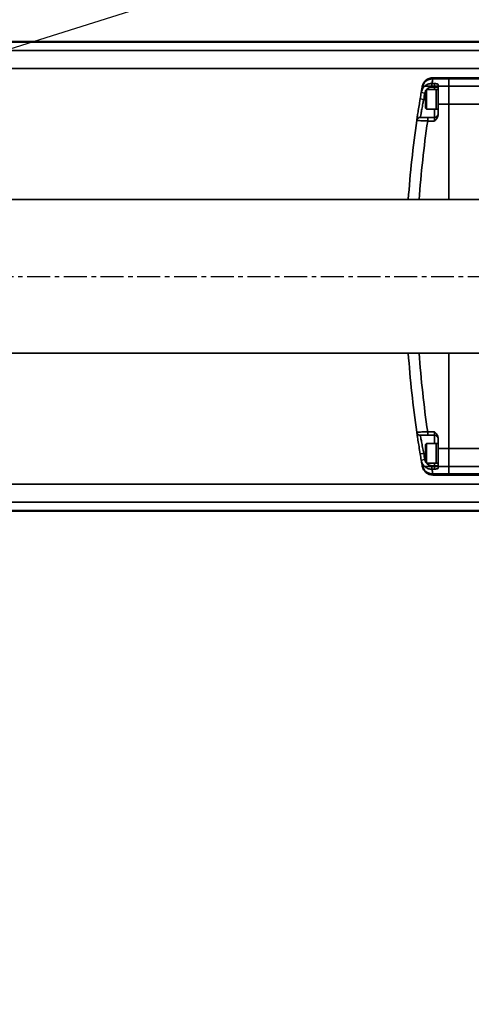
# Model space of a CAD drawing. Header units: millimetres. Extents: x 5717 to 9500, y -822 to 3039.
# Tile 9 of 31: x 7349 to 7474, y 610 to 882. Entities that reach past the tile are written whole.
import ezdxf

# ---------------------------------------------------------------- set-up
doc = ezdxf.new("R2010")
doc.units = ezdxf.units.MM
doc.header["$PDSIZE"] = -1
doc.linetypes.add('CENTER', pattern=[10.16, 6.35, -1.27, 1.27, -1.27])
doc.layers.add('细线层', color=7, linetype='Continuous')
doc.styles.get("Standard").update_dxf_attribs({"font": 'geniso.shx'})
doc.dimstyles.new('ISO-25', dxfattribs={"dimscale": 5, "dimtxt": 3.5, "dimasz": 4.5, "dimexe": 3.5, "dimexo": 0.625, "dimtad": 1, "dimdec": 1, "dimtxsty": 'Standard', "dimcen": 2.5, "dimclrd": 1, "dimclre": 1, "dimadec": 0, "dimazin": 0, "dimtfac": 1, "dimtdec": 1, "dimtmove": 1, "dimatfit": 3, "dimfxl": 1, "dimarcsym": 0})

# ---------------------------------------------------------------- blocks, each defined once
blk = doc.blocks.new('*U1')
at = {"color": 0, "linetype": 'CENTER', "transparency": 16777216}
blk.add_line((-294.49, 0), (458.69, 0), dxfattribs=at)
blk = doc.blocks.new('*D32')
at = {"color": 1, "lineweight": -2, "transparency": 16777216}
for p, q in [((7895.88, 1048.55), (7836.6, 1029.74)), ((7147.94, 811.21), (7815.15, 1022.94))]:
    blk.add_line(p, q, dxfattribs=at)
at = {"color": 1, "transparency": 16777216}
blk.add_solid([(7835.46, 1033.32), (7837.73, 1026.17), (7815.15, 1022.94)], dxfattribs=at)
at = {"layer": 'Defpoints', "color": 0, "transparency": 16777216}
for p in [(7815.15, 1022.94), (7147.94, 811.21)]:
    blk.add_point(p, dxfattribs=at)
at = {"color": 0, "transparency": 16777216, "insert": (7873.37, 1053.87), "char_height": 17.5, "attachment_point": 5, "rotation": 17.6057}
blk.add_mtext('{\\fHYSWLongFangSong|b1|i0|c134|p2;R700}', dxfattribs=at)

msp = doc.modelspace()

# ---------------------------------------------------------------- linework, layer by layer
at = {"color": 4}
msp.add_arc((7147.94, 811.21), 700, 225, 135, dxfattribs=at)
at = {"layer": '细线层', "linetype": 'Continuous', "lineweight": 35}
for p, q in [((7082.94, 876.21), (7587.94, 876.21)), ((7587.94, 876), (7082.94, 876)), ((7082.94, 873.74), (7587.94, 873.74)), ((7587.94, 868.77), (7190.89, 868.77)), ((7902.94, 865.88), (7462.15, 865.88)), ((7463.25, 864.61), (7463.94, 864.61)), ((7463.25, 863.62), (7463.25, 864.61)), ((7463.53, 866.21), (7463.47, 865.88)), ((7467.94, 865.88), (7463.47, 865.88)), ((7463.53, 866.21), (7902.94, 866.21)), ((7463.53, 866.21), (7467.94, 866.21)), ((7463.94, 863.62), (7463.94, 864.61)), ((7464.94, 863.85), (7464.94, 864.36)), ((7467.94, 865.88), (7467.94, 866.21)), ((7467.94, 863.85), (7467.94, 865.88)), ((7461.27, 861.94), (7460.29, 862.11)), ((7460.52, 863.43), (7460.57, 863.74)), ((7460.59, 863.85), (7902.94, 863.85)), ((7461.44, 862.41), (7461.27, 861.94)), ((7461.74, 862.96), (7461.44, 862.66)), ((7461.44, 860.21), (7461.44, 862.66)), ((7464.44, 862.96), (7461.74, 862.96)), ((7461.74, 862.96), (7461.74, 860.21)), ((7463.94, 863.62), (7463.25, 863.62)), ((7463.94, 863.62), (7464.94, 863.62)), ((7463.94, 862.96), (7463.94, 863.62)), ((7464.94, 862.96), (7464.44, 862.96)), ((7464.44, 857.46), (7464.44, 862.96)), ((7464.44, 862.96), (7464.44, 860.21)), ((7464.94, 863.85), (7467.94, 863.85)), ((7464.94, 863.85), (7464.94, 858.9)), ((7467.94, 858.9), (7467.94, 863.85)), ((7460.98, 860.21), (7459.99, 860.37)), ((7460.98, 860.21), (7461.44, 860.21)), ((7461.44, 857.76), (7461.44, 860.21)), ((7461.74, 860.21), (7461.74, 857.46)), ((7464.44, 860.21), (7464.44, 857.46)), ((7467.94, 858.9), (7464.94, 858.9)), ((7464.94, 858.9), (7464.94, 855.94)), ((7467.94, 832.46), (7467.94, 858.9)), ((7483.81, 858.9), (7467.94, 858.9)), ((7461.44, 857.76), (7461.74, 857.46)), ((7461.74, 857.46), (7464.44, 857.46)), ((7463.94, 855.21), (7463.94, 857.46)), ((7464.44, 857.46), (7464.94, 857.46)), ((7462.07, 855.21), (7462.07, 854.21)), ((7462.07, 855.21), (7463.94, 855.21)), ((7463.94, 854.21), (7462.07, 854.21)), ((7463.94, 854.21), (7463.94, 855.21)), ((7467.94, 763.52), (7467.94, 789.97)), ((7462.07, 767.21), (7462.07, 768.21)), ((7462.07, 768.21), (7463.94, 768.21)), ((7463.94, 767.21), (7462.07, 767.21)), ((7463.94, 767.21), (7463.94, 768.21)), ((7463.94, 764.96), (7463.94, 767.21)), ((7464.94, 763.52), (7464.94, 766.48)), ((7461.74, 764.96), (7461.44, 764.66)), ((7461.44, 762.21), (7461.44, 764.66)), ((7464.44, 764.96), (7461.74, 764.96)), ((7461.74, 764.96), (7461.74, 762.21)), ((7464.94, 764.96), (7464.44, 764.96)), ((7464.44, 759.46), (7464.44, 764.96)), ((7464.44, 764.96), (7464.44, 762.21)), ((7464.94, 763.52), (7467.94, 763.52)), ((7464.94, 758.57), (7464.94, 763.52)), ((7467.94, 758.57), (7467.94, 763.52)), ((7467.94, 763.52), (7483.81, 763.52)), ((7460.98, 762.21), (7459.99, 762.05)), ((7461.27, 760.48), (7460.29, 760.31)), ((7460.98, 762.21), (7461.44, 762.21)), ((7461.44, 759.76), (7461.44, 762.21)), ((7461.74, 762.21), (7461.74, 759.46)), ((7464.44, 762.21), (7464.44, 759.46)), ((7460.57, 758.69), (7460.52, 758.99)), ((7902.94, 758.57), (7460.59, 758.57)), ((7461.44, 759.76), (7461.74, 759.46)), ((7461.74, 759.46), (7464.44, 759.46)), ((7463.25, 758.8), (7463.25, 757.81)), ((7463.25, 758.8), (7463.94, 758.8)), ((7463.94, 757.81), (7463.25, 757.81)), ((7463.94, 758.8), (7463.94, 759.46)), ((7463.94, 758.8), (7464.94, 758.8)), ((7463.94, 757.81), (7463.94, 758.8)), ((7464.44, 759.46), (7464.94, 759.46)), ((7467.94, 758.57), (7464.94, 758.57)), ((7464.94, 758.57), (7464.94, 758.06)), ((7467.94, 756.54), (7467.94, 758.57)), ((7462.15, 756.54), (7902.94, 756.54)), ((7463.47, 756.54), (7467.94, 756.54)), ((7463.47, 756.54), (7463.53, 756.21)), ((7902.94, 756.21), (7463.53, 756.21)), ((7467.94, 756.21), (7463.53, 756.21)), ((7467.94, 756.21), (7467.94, 756.54)), ((7190.89, 753.65), (7587.94, 753.65)), ((7587.94, 748.68), (7082.94, 748.68)), ((7082.94, 746.42), (7587.94, 746.42)), ((7587.94, 746.21), (7082.94, 746.21))]:
    msp.add_line(p, q, dxfattribs=at)
for centre, radius, start, end in [((7463.45, 862.9), 2.98, 89.4959, 169.7191), ((7463.53, 863.21), 3, 90, 169.9164), ((7755.94, 814.18), 297, 169.975, 170.2228), ((7755.94, 811.21), 300, 170.2315, 170.5678), ((7755.94, 811.21), 300, 169.975, 170.2315), ((7755.94, 811.21), 299, 170.2315, 170.5678), ((7463.94, 856.21), 1, 270, 0), ((7755.94, 811.21), 300, 171.7315, 175.938), ((7460.05, 854.21), 1, 90, 171.7315), ((7755.94, 811.21), 297, 171.6754, 175.8979), ((7755.94, 811.21), 300, 184.0609, 188.2685), ((7755.94, 811.21), 297, 184.1032, 188.3246), ((7460.05, 768.21), 1, 188.2685, 270), ((7463.94, 766.21), 1, 0, 90), ((7755.94, 811.21), 300, 189.4322, 189.7685), ((7755.94, 811.21), 299, 189.4322, 189.7685), ((7755.94, 811.21), 300, 189.7685, 190.025), ((7463.45, 759.52), 2.98, 190.2809, 270.5041), ((7463.53, 759.21), 3, 190.0836, 270), ((7755.94, 808.24), 297, 189.7772, 190.025)]:
    msp.add_arc(centre, radius, start, end, dxfattribs=at)
for points, knots in [([(7460.29, 862.11), (7460.38, 862.44), (7460.56, 863.1), (7461.23, 863.91), (7462.11, 864.45), (7462.83, 864.61), (7463.21, 864.61), (7463.25, 864.61)], [0, 0, 0, 0, 0.243254, 0.486872, 0.729693, 0.970311, 1, 1, 1, 1]), ([(7463.94, 864.61), (7463.94, 864.61), (7464.14, 864.58), (7464.5, 864.53), (7464.87, 864.44), (7464.92, 864.38), (7464.94, 864.36)], [0, 0, 0, 0, 0.003085, 0.413272, 0.752251, 1, 1, 1, 1]), ([(7463.25, 863.62), (7463.22, 863.62), (7462.97, 863.62), (7462.5, 863.51), (7462.02, 863.25), (7461.84, 863.02), (7461.8, 862.96)], [0, 0, 0, 0, 0.050512, 0.460154, 0.87433, 1, 1, 1, 1]), ([(7459.06, 854.35), (7459.07, 854.42), (7459.08, 854.55), (7459.23, 855.57), (7459.46, 857.08), (7459.73, 858.77), (7459.92, 859.91), (7459.99, 860.37)], [0, 0, 0, 0, 0.211319, 0.422754, 0.635314, 0.850225, 1, 1, 1, 1]), ([(7460.98, 860.21), (7460.9, 859.82), (7460.72, 858.88), (7460.45, 857.47), (7460.22, 856.22), (7460.07, 855.37), (7460.06, 855.26), (7460.05, 855.21)], [0, 0, 0, 0, 0.149978, 0.365043, 0.577586, 0.788881, 1, 1, 1, 1]), ([(7464.94, 855.94), (7464.92, 855.77), (7464.87, 855.37), (7464.5, 854.78), (7464.14, 854.41), (7463.94, 854.21), (7463.94, 854.21)], [0, 0, 0, 0, 0.247749, 0.586728, 0.996915, 1, 1, 1, 1]), ([(7462.07, 854.21), (7461.73, 854.23), (7461.04, 854.26), (7460.13, 854.3), (7459.45, 854.34), (7459.1, 854.35), (7459.07, 854.35), (7459.06, 854.35)], [0, 0, 0, 0, 0.216955, 0.434216, 0.65081, 0.865595, 1, 1, 1, 1]), ([(7460.05, 855.21), (7460.05, 855.21), (7460.08, 855.21), (7460.31, 855.21), (7460.77, 855.21), (7461.38, 855.21), (7461.84, 855.21), (7462.07, 855.21)], [0, 0, 0, 0, 0.134021, 0.34835, 0.564859, 0.782448, 1, 1, 1, 1]), ([(7562.25, 832.61), (7548.06, 832.56), (7533.88, 832.51), (7519.69, 832.46), (7518.29, 832.46), (7515.34, 832.45), (7511.1, 832.44), (7507.18, 832.45), (7503.78, 832.45), (7499.67, 832.45), (7494.77, 832.46), (7489.66, 832.46), (7485.14, 832.46), (7480.8, 832.46), (7475.84, 832.46), (7470.64, 832.46), (7465.37, 832.46), (7460.2, 832.46), (7454.67, 832.46), (7448.9, 832.46), (7443.05, 832.46), (7437.76, 832.46), (7432.81, 832.46), (7427.88, 832.46), (7422.41, 832.46), (7416.49, 832.46), (7410.71, 832.45), (7405.53, 832.45), (7401.32, 832.45), (7397.82, 832.45), (7394.68, 832.46), (7391.53, 832.46), (7388.06, 832.46), (7384.29, 832.46), (7280.15, 832.46), (7275.58, 832.46), (7270.47, 832.46), (7265.06, 832.46), (7259.81, 832.46), (7255.05, 832.46), (7250.9, 832.46), (7246.97, 832.46), (7242.95, 832.46), (7238.85, 832.47), (7235.01, 832.46), (7231.79, 832.46), (7228.76, 832.46), (7225.44, 832.46), (7221.24, 832.46), (7216.19, 832.46), (7210.34, 832.44), (7203.72, 832.42), (7196.33, 832.39), (7191.16, 832.38), (7188.43, 832.37)], [-0.204669, -0.204669, -0.204669, -0.204669, 0, 0, 0, 0.02027, 0.042625, 0.061002, 0.07619, 0.090901, 0.118986, 0.144405, 0.160886, 0.17981, 0.201964, 0.22595, 0.247149, 0.26966, 0.292065, 0.317092, 0.341603, 0.364438, 0.382321, 0.402216, 0.424155, 0.448125, 0.473173, 0.493104, 0.509862, 0.52345, 0.534828, 0.547283, 0.561086, 0.576354, 0.592494, 0.610878, 0.631516, 0.654422, 0.676796, 0.695892, 0.713594, 0.729159, 0.746215, 0.764366, 0.780885, 0.795343, 0.806133, 0.82097, 0.840101, 0.863501, 0.891153, 0.923079, 0.959333, 1, 1, 1, 1]), ([(7185.68, 790.05), (7188.53, 790.04), (7193.94, 790.03), (7201.69, 790.01), (7208.66, 789.98), (7215.03, 789.97), (7220.69, 789.96), (7225.53, 789.96), (7229.27, 789.96), (7232.31, 789.96), (7235.19, 789.96), (7238.28, 789.96), (7241.52, 789.96), (7244.77, 789.96), (7247.9, 789.96), (7251.09, 789.96), (7254.86, 789.96), (7259.59, 789.96), (7265.22, 789.96), (7271.04, 789.96), (7276.49, 789.96), (7281.31, 789.96), (7385.52, 789.96), (7389.35, 789.96), (7392.88, 789.97), (7396.33, 789.97), (7400.04, 789.97), (7404.47, 789.97), (7412.47, 789.97), (7422.83, 789.97), (7434.75, 789.96), (7445.6, 789.96), (7455.67, 789.96), (7463.88, 789.96), (7470.15, 789.96), (7474.88, 789.96), (7479.5, 789.96), (7483.63, 789.96), (7487.3, 789.96), (7490.81, 789.96), (7494.15, 789.96), (7497.37, 789.97), (7500.44, 789.97), (7503.59, 789.97), (7507.02, 789.98), (7510.97, 789.98), (7515.27, 789.97), (7518.26, 789.96), (7519.69, 789.96), (7519.69, 789.96), (7519.69, 789.96), (7519.69, 789.96), (7532.75, 789.91), (7545.81, 789.87), (7558.87, 789.82)], [0, 0, 0, 0, 0.040264, 0.076416, 0.10837, 0.136129, 0.162288, 0.183277, 0.199113, 0.210621, 0.22281, 0.236546, 0.250872, 0.264969, 0.278083, 0.290358, 0.304297, 0.324664, 0.348848, 0.373491, 0.395452, 0.414737, 0.431348, 0.445873, 0.460392, 0.473394, 0.486936, 0.504478, 0.526069, 0.582059, 0.628262, 0.669415, 0.713587, 0.753405, 0.772502, 0.794147, 0.815038, 0.833257, 0.848832, 0.864138, 0.880637, 0.894372, 0.908567, 0.923211, 0.938504, 0.956992, 0.979495, 1, 1, 1, 1, 1, 1, 1.187623, 1.187623, 1.187623, 1.187623]), ([(7459.06, 768.07), (7459.09, 768.07), (7459.15, 768.07), (7459.66, 768.1), (7460.42, 768.13), (7461.27, 768.17), (7461.83, 768.2), (7462.07, 768.21)], [0, 0, 0, 0, 0.212485, 0.424683, 0.63747, 0.851988, 1, 1, 1, 1]), ([(7459.99, 762.05), (7459.88, 762.73), (7459.66, 764.09), (7459.38, 765.91), (7459.17, 767.27), (7459.07, 767.97), (7459.06, 768.04), (7459.06, 768.07)], [0, 0, 0, 0, 0.218393, 0.436696, 0.653147, 0.866879, 1, 1, 1, 1]), ([(7462.07, 767.21), (7461.91, 767.21), (7461.53, 767.21), (7460.96, 767.21), (7460.45, 767.21), (7460.11, 767.21), (7460.07, 767.21), (7460.05, 767.21)], [0, 0, 0, 0, 0.148434, 0.363388, 0.576235, 0.7881, 1, 1, 1, 1]), ([(7460.05, 767.21), (7460.05, 767.19), (7460.06, 767.13), (7460.16, 766.55), (7460.36, 765.42), (7460.65, 763.91), (7460.87, 762.78), (7460.98, 762.21)], [0, 0, 0, 0, 0.132992, 0.346552, 0.562935, 0.781334, 1, 1, 1, 1]), ([(7463.94, 768.21), (7463.94, 768.21), (7464.14, 768.01), (7464.5, 767.64), (7464.87, 767.05), (7464.92, 766.65), (7464.94, 766.48)], [0, 0, 0, 0, 0.003085, 0.413272, 0.752251, 1, 1, 1, 1]), ([(7461.27, 760.48), (7461.28, 760.44), (7461.31, 760.28), (7461.38, 760.13), (7461.44, 760.03)], [0, 0, 0, 0, 0.2488634, 1, 1, 1, 1]), ([(7463.25, 757.81), (7462.92, 757.84), (7462.25, 757.91), (7461.35, 758.42), (7460.67, 759.17), (7460.37, 759.86), (7460.3, 760.25), (7460.29, 760.31)], [0, 0, 0, 0, 0.238492, 0.476499, 0.71566, 0.957127, 1, 1, 1, 1]), ([(7461.8, 759.46), (7461.87, 759.38), (7462.08, 759.13), (7462.59, 758.87), (7463.03, 758.82), (7463.25, 758.8)], [0, 0, 0, 0, 0.186039, 0.592966, 1, 1, 1, 1]), ([(7464.94, 758.06), (7464.92, 758.04), (7464.87, 757.98), (7464.5, 757.89), (7464.14, 757.84), (7463.94, 757.81), (7463.94, 757.81)], [0, 0, 0, 0, 0.247749, 0.586728, 0.996915, 1, 1, 1, 1])]:
    msp.add_open_spline(points, degree=3, knots=knots, dxfattribs=at)

# ---------------------------------------------------------------- block references
at = {"color": 4, "linetype": 'CENTER'}
msp.add_blockref('*U1', (7310.44, 811.21), dxfattribs=at)

# ---------------------------------------------------------------- dimensions: what is measured, and where the dimension line sits
dim = msp.add_radius_dim(center=(7147.94, 811.21), mpoint=(7815.15, 1022.94), text='{\\fHYSWLongFangSong|b1|i0|c134|p2;<>}', dimstyle='ISO-25')
dim.commit()
dim.dimension.update_dxf_attribs({"geometry": '*D32', "text_midpoint": (7873.37, 1053.87)})

doc.saveas('drawing.dxf')
